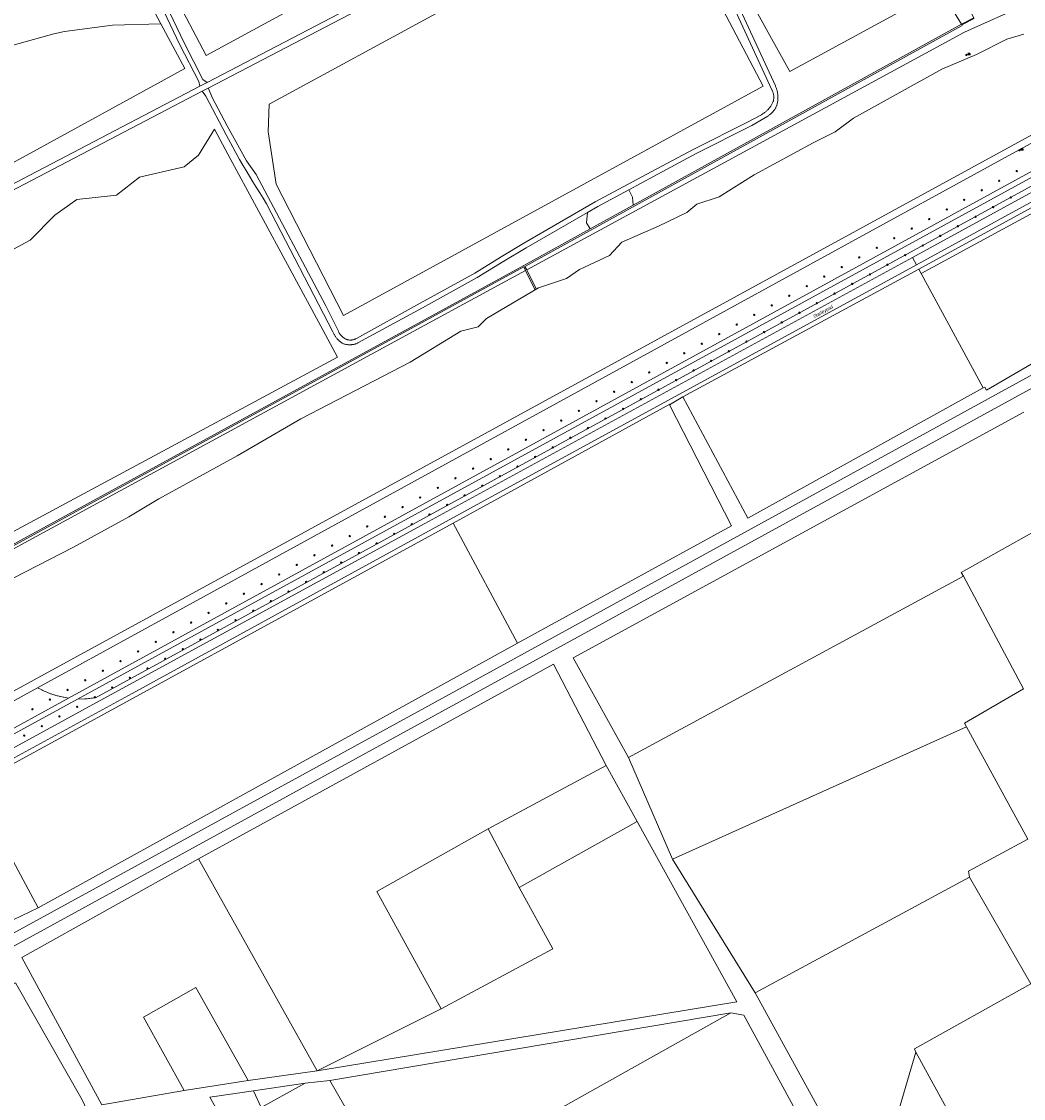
# Model space of a CAD drawing. Header units: metres. Extents: x 138165 to 154469, y 480134 to 494189.
# Tile 147 of 256: x 145849 to 146225, y 484350 to 484754. Entities that reach past the tile are written whole.
import ezdxf

# ---------------------------------------------------------------- set-up
doc = ezdxf.new("R2010")
doc.units = ezdxf.units.M
doc.header["$LTSCALE"] = 0.001
doc.header["$MEASUREMENT"] = 0
for name, color, linetype, lineweight in [('TOP-L-topo objecten punt', 7, 'Continuous', 0), ('TOP-L-topo objecten vlak', 7, 'Continuous', 0), ('TOP-T-topo huisnummering naamgeving', 7, 'Continuous', 0)]:
    doc.layers.add(name, color=color, linetype=linetype, lineweight=lineweight)
doc.styles.add('Style-INTL_ISO', font='INTL_ISO.shx')
doc.styles.add('Style-STANDARD', font='STANDARD.shx')

# ---------------------------------------------------------------- blocks, each defined once
blk = doc.blocks.new('24')
at = {"layer": 'TOP-L-topo objecten punt', "color": 7, "linetype": 'Continuous', "lineweight": 0}
for radius in [0.025, 0.0182, 0.0115, 0.005]:
    blk.add_circle((0, 0), radius, dxfattribs=at)
blk = doc.blocks.new('85')
at = {"layer": 'TOP-L-topo objecten punt', "color": 7, "linetype": 'Continuous', "lineweight": 0}
blk.add_circle((0, 0), 0.025, dxfattribs=at)
at = {"layer": 'TOP-L-topo objecten punt', "color": 7, "linetype": 'Continuous', "lineweight": 0, "style": 'Style-STANDARD'}
blk.add_text('ZB', height=0.06, dxfattribs=at).set_placement((0.0483, 0))

msp = doc.modelspace()

# ---------------------------------------------------------------- linework, layer by layer
at = {"layer": 'TOP-L-topo objecten vlak', "flags": 128}
for points in [[(146201.52, 484753.26), (146195.59, 484763.26), (146151.26, 484845.75), (146151.27, 484847.44), (146153.66, 484848.65), (146155.51, 484848.12), (146199.77, 484768.41), (146206.23, 484755.64)], [(146137.04, 484735.48), (146098.08, 484806.07), (146150.73, 484835.52), (146189.43, 484764.12), (146137.04, 484735.48)], [(145918.65, 484729.32), (146003.92, 484773.88), (146083.94, 484815.68)], [(145880.72, 484812.28), (145917.83, 484741.6), (145953, 484760.53)], [(146093.07, 484794.85), (146087.37, 484807.58), (146025.72, 484773.96), (146006.97, 484758.86), (145941.58, 484723.2), (145941.17, 484712.82), (145941.29, 484712.08), (145944.22, 484693.22), (145969.5, 484643.92), (146127.06, 484730.03), (146093.07, 484794.85)], [(145918.23, 484731.38), (145916.64, 484732.52), (145909.59, 484746.25), (145886.26, 484795.4), (145885.99, 484795.66), (145885.71, 484795.93), (145885.43, 484796.19), (145885.15, 484796.44), (145884.86, 484796.69), (145884.57, 484796.93), (145884.27, 484797.17), (145883.97, 484797.4), (145883.67, 484797.62), (145883.36, 484797.84), (145883.05, 484798.06), (145882.73, 484798.27), (145882.41, 484798.47), (145882.08, 484798.67), (145881.75, 484798.86), (145881.42, 484799.04), (145881.09, 484799.22), (145880.75, 484799.39), (145880.41, 484799.56), (145876.18, 484800.4)], [(145877.2, 484798.45), (145900.85, 484753.38)], [(145877.2, 484798.45), (145879.86, 484797.92), (145880.18, 484797.76), (145880.5, 484797.59), (145880.81, 484797.41), (145881.13, 484797.24), (145881.43, 484797.05), (145881.74, 484796.86), (145882.04, 484796.66), (145882.34, 484796.46), (145882.63, 484796.25), (145882.92, 484796.04), (145883.21, 484795.82), (145883.49, 484795.59), (145883.77, 484795.36), (145884.04, 484795.13), (145884.31, 484794.89), (145884.57, 484794.64), (145884.83, 484794.39), (145908.05, 484745.49), (145915.11, 484731.73), (145915.54, 484729.99)], [(146027.22, 484788.36), (145993.94, 484770.96), (145918.23, 484731.38)], [(146257.33, 484781.74), (146220.59, 484758.27), (146207.71, 484752.53), (146202.64, 484750.27), (146038.26, 484661.01)], [(146112.14, 484768.17), (146130.35, 484728.7), (146130.45, 484728.52), (146130.54, 484728.33), (146130.62, 484728.13), (146130.7, 484727.94), (146130.77, 484727.74), (146130.83, 484727.54), (146130.89, 484727.34), (146130.94, 484727.13), (146130.98, 484726.92), (146131.01, 484726.72), (146131.04, 484726.51), (146131.06, 484726.3), (146131.07, 484726.09), (146131.08, 484725.88), (146131.08, 484725.67), (146131.07, 484725.46), (146131.05, 484725.25), (146131.02, 484725.04), (146130.99, 484724.83), (146130.95, 484724.62), (146130.91, 484724.42), (146130.85, 484724.22), (146130.74, 484723.96), (146130.61, 484723.71), (146130.48, 484723.46), (146130.35, 484723.21), (146130.21, 484722.97), (146130.06, 484722.73), (146129.9, 484722.5), (146129.74, 484722.27), (146129.57, 484722.04), (146129.39, 484721.82), (146129.21, 484721.61), (146129.03, 484721.4), (146128.84, 484721.19), (146128.64, 484720.99), (146128.44, 484720.79), (146128.23, 484720.6), (146128.02, 484720.42), (146127.8, 484720.24), (146127.58, 484720.07), (146127.35, 484719.9), (146127.12, 484719.74), (146126.88, 484719.59), (146126.64, 484719.44), (146126.4, 484719.3), (146126.15, 484719.17), (146125.9, 484719.04), (146121.39, 484716.6), (146101.09, 484706.32), (146085.05, 484697.83), (146064.04, 484686.63), (146037.18, 484671.04), (146028.62, 484665.95), (146018.81, 484659.8), (145998.3, 484648.45), (145974.31, 484635.25), (145974.15, 484635.16), (145973.99, 484635.08), (145973.82, 484635.01), (145973.65, 484634.94), (145973.48, 484634.88), (145973.31, 484634.82), (145973.14, 484634.78), (145972.96, 484634.74), (145972.78, 484634.71), (145972.6, 484634.68), (145972.42, 484634.66), (145972.24, 484634.65), (145972.06, 484634.65), (145971.88, 484634.65), (145971.7, 484634.66), (145971.52, 484634.68), (145971.33, 484634.71), (145971.16, 484634.74), (145970.97, 484634.79), (145970.79, 484634.85), (145970.6, 484634.92), (145970.42, 484634.99), (145970.24, 484635.07), (145970.07, 484635.16), (145969.9, 484635.25), (145969.73, 484635.35), (145969.57, 484635.45), (145969.4, 484635.56), (145969.25, 484635.68), (145969.1, 484635.8), (145968.95, 484635.93), (145968.81, 484636.06), (145968.67, 484636.2), (145968.54, 484636.34), (145968.41, 484636.48), (145968.29, 484636.64), (145968.17, 484636.79), (145968.06, 484636.95), (145967.96, 484637.12), (145967.86, 484637.28), (145967.77, 484637.46), (145967.68, 484637.63), (145967.6, 484637.81), (145967.53, 484637.99), (145962.82, 484647.47), (145936.68, 484696.79), (145933.01, 484702.02), (145925.8, 484715.14), (145920.19, 484725.72), (145918.75, 484729.09), (145918.65, 484729.32)], [(146076.58, 484691.03), (146085.93, 484696.04), (146101.89, 484704.69), (146122.79, 484715.22), (146128.84, 484718.81), (146129.04, 484718.94), (146129.24, 484719.07), (146129.44, 484719.21), (146129.63, 484719.36), (146129.82, 484719.51), (146130, 484719.67), (146130.18, 484719.83), (146130.36, 484720), (146130.52, 484720.17), (146130.68, 484720.35), (146130.84, 484720.53), (146130.99, 484720.72), (146131.14, 484720.91), (146131.28, 484721.11), (146131.41, 484721.31), (146131.54, 484721.52), (146131.66, 484721.72), (146131.78, 484721.94), (146131.89, 484722.15), (146131.99, 484722.37), (146132.08, 484722.59), (146132.17, 484722.82), (146132.25, 484723.04), (146132.32, 484723.31), (146132.39, 484723.57), (146132.44, 484723.83), (146132.49, 484724.09), (146132.53, 484724.36), (146132.57, 484724.62), (146132.59, 484724.89), (146132.61, 484725.16), (146132.63, 484725.43), (146132.63, 484725.7), (146132.63, 484725.97), (146132.62, 484726.23), (146132.61, 484726.5), (146132.58, 484726.77), (146132.55, 484727.04), (146132.52, 484727.31), (146132.47, 484727.57), (146132.42, 484727.83), (146132.36, 484728.1), (146132.3, 484728.36), (146132.22, 484728.61), (146132.14, 484728.87), (146132.06, 484729.13), (146131.96, 484729.38), (146131.87, 484729.63), (146131.76, 484729.88), (146131.65, 484730.12), (146113.8, 484769.01)], [(146206.23, 484755.64), (146201.52, 484753.26)], [(146201.65, 484753.04), (146206.34, 484755.42)], [(145330.88, 484249.64), (145550.02, 484345.58), (145579.21, 484359.1), (145609.89, 484374.49), (145623.19, 484381.3), (145760.47, 484456.3), (145765.2, 484458.89), (146220.19, 484707.49), (146253.18, 484725.48), (146300.77, 484751.18)], [(145900.85, 484753.38), (145909.92, 484736.62), (145755.68, 484652.19), (145722.22, 484715.63), (145724.12, 484717.11)], [(145900.85, 484753.38), (145882.72, 484752.9), (145864.74, 484750.52), (145860.73, 484749.73), (145842.33, 484744.49), (145824.57, 484737.36), (145819.27, 484734.8), (145803.63, 484728.54), (145787.43, 484723.94), (145770.83, 484721.07), (145766.95, 484720.65), (145752.97, 484717.98), (145738.79, 484716.78), (145724.55, 484717.08), (145724.12, 484717.11)], [(145854.59, 484503.99), (146000, 484583.78), (146221.8, 484705.4), (146302, 484749.01), (146300.77, 484751.18)], [(146310.43, 484753.4), (146276.54, 484733.21), (146270.21, 484729.35), (146269.35, 484728.79), (146268.71, 484728.28), (146268.04, 484727.64), (146267.41, 484726.93), (146266.9, 484726.23), (146266.52, 484725.63), (146266.13, 484724.86), (146265.8, 484724.06), (146264.03, 484720.07), (146263.73, 484719.36), (146263.42, 484718.77), (146263.08, 484718.23), (146262.76, 484717.82), (146262.41, 484717.42), (146262.04, 484717.06), (146261.69, 484716.75), (146261.32, 484716.46), (146260.8, 484716.12), (146249.71, 484709.95), (145866.2, 484500.11)], [(146038.26, 484661.01), (146037.6, 484662.34), (146201.77, 484752.82), (146201.65, 484753.04)], [(146201.52, 484753.26), (146078.2, 484685.28)], [(146201.52, 484753.26), (146201.65, 484753.04)], [(146224.94, 484749.59), (146218.55, 484747.64), (146207.18, 484741.88), (146194.24, 484736.4), (146161.01, 484717.96), (146154.1, 484712.86), (146145.88, 484708.75), (146123.67, 484696.73), (146110.52, 484688.51), (146102.13, 484685.71), (146098.35, 484682.58), (146087.82, 484677.48), (146074, 484671.39), (146069.4, 484666.45), (146058.05, 484661.19), (146053.28, 484657.73), (146042.75, 484654.27), (146023.18, 484642.75), (146020.05, 484639.63), (146013.48, 484637.98), (145994.56, 484626.3), (145953.44, 484605.07), (145929.47, 484591.16), (145900.11, 484575.04), (145888.84, 484568.29), (145868.12, 484556.85), (145827.26, 484535.98)], [(146295.9, 484737.02), (146260.87, 484710.11), (146253.66, 484704.84), (146252.85, 484704.25), (146251.99, 484703.73), (146242.03, 484697.8), (146226.91, 484689.58), (146183.11, 484665.69), (146184.61, 484662.95), (146244.59, 484695.69), (146253.54, 484700.9), (146255.27, 484701.91), (146269.48, 484712.67), (146293.66, 484731.17), (146294.27, 484731.65), (146300.73, 484736.76), (146302.31, 484738.25)], [(145918.23, 484731.38), (145915.54, 484729.99)], [(145915.54, 484729.99), (145865.34, 484703.72), (145778.32, 484658.23), (145714.71, 484624.91), (145684.3, 484609.01)], [(145689.04, 484609.22), (145731.63, 484631.48), (145822.97, 484679.26), (145916.37, 484728.13)], [(145916.37, 484728.13), (145918.65, 484729.32)], [(145916.37, 484728.13), (145917.72, 484726.21), (145925.46, 484711.74), (145930.36, 484702.47), (145931.62, 484700.38), (145932.89, 484698.29), (145934.16, 484696.2), (145935.43, 484694.12), (145936.71, 484692.04), (145938, 484689.96), (145939.29, 484687.89), (145940.58, 484685.82), (145965.47, 484637.7), (145965.57, 484637.47), (145965.67, 484637.24), (145965.78, 484637.01), (145965.9, 484636.79), (145966.03, 484636.57), (145966.16, 484636.35), (145966.29, 484636.14), (145966.44, 484635.93), (145966.58, 484635.72), (145966.74, 484635.52), (145966.9, 484635.33), (145967.07, 484635.13), (145967.24, 484634.95), (145967.41, 484634.77), (145967.59, 484634.59), (145967.78, 484634.42), (145967.97, 484634.25), (145968.17, 484634.09), (145968.37, 484633.93), (145968.57, 484633.78), (145968.78, 484633.64), (145968.99, 484633.5), (145969.21, 484633.37), (145969.43, 484633.29), (145969.65, 484633.22), (145969.87, 484633.15), (145970.1, 484633.09), (145970.33, 484633.04), (145970.55, 484633), (145970.79, 484632.96), (145971.02, 484632.93), (145971.25, 484632.91), (145971.48, 484632.9), (145971.72, 484632.89), (145971.95, 484632.89), (145972.18, 484632.9), (145972.42, 484632.91), (145972.65, 484632.93), (145972.88, 484632.96), (145973.11, 484633), (145973.34, 484633.04), (145973.57, 484633.09), (145973.79, 484633.15), (145974.02, 484633.22), (145974.24, 484633.29), (145974.46, 484633.37), (145974.67, 484633.46), (145974.89, 484633.55), (145999.17, 484646.73), (146019.71, 484658.13), (146029.69, 484664.34), (146038.05, 484669.28), (146061.06, 484682.55)], [(145899.93, 484592.03), (145967.27, 484628.21), (145960.99, 484639.83), (145926.05, 484704.47), (145920.97, 484713.86), (145915, 484704.16), (145909.59, 484699.67), (145892.87, 484695.86), (145884.23, 484689.06), (145869.36, 484687.45), (145861.06, 484681.57), (145851.84, 484672.23), (145839.16, 484665.43)], [(146251.09, 484705.36), (146249.8, 484707.72), (145869.57, 484499.76)], [(146251.09, 484705.36), (146246.54, 484702.65), (146233.3, 484695.42), (145876.27, 484500.29), (145875.76, 484500.21), (145875.24, 484500.13), (145874.73, 484500.07), (145874.22, 484500.01), (145873.7, 484499.96), (145873.19, 484499.92), (145872.67, 484499.89), (145872.16, 484499.86), (145869.57, 484499.76)], [(146183.11, 484665.69), (146226.91, 484689.58), (146242.03, 484697.8), (146251.99, 484703.73)], [(146253.54, 484700.9), (146244.59, 484695.69), (146184.61, 484662.95)], [(146185.51, 484661.29), (146237.43, 484689.6), (146252.25, 484698.11)], [(146061.06, 484682.55), (146065.02, 484684.84), (146076.58, 484691.03)], [(146076.58, 484691.03), (146078.06, 484688.27), (146078.2, 484685.28)], [(146062.05, 484676.38), (146060.77, 484678.71), (146061.06, 484682.55)], [(146078.2, 484685.28), (146062.05, 484676.38)], [(146186.37, 484659.71), (146234.64, 484685.78)], [(146062.05, 484676.38), (146037.15, 484662.66), (145999.88, 484642.3), (145746.16, 484503.72), (145746.4, 484503.28), (146000.12, 484641.86), (146037.16, 484662.1), (146037.82, 484660.77)], [(145775.47, 484443.17), (145879.41, 484500), (146000, 484565.8), (146183.11, 484665.69)], [(146184.61, 484662.95), (146017.13, 484571.51), (145890.05, 484501.88), (145777, 484440.31)], [(146184.61, 484662.95), (146183.11, 484665.69)], [(146037.82, 484660.77), (146000, 484640.23), (145756.76, 484507.96), (145746.94, 484502.45), (145747.11, 484500), (145750.03, 484493.06), (145750.22, 484492.6), (145750.41, 484492.14), (145751.54, 484489.45)], [(146037.82, 484660.77), (146041.33, 484653.65), (146041.78, 484653.87), (146038.26, 484661.01)], [(146096.91, 484613.3), (146185.51, 484661.29)], [(146185.51, 484661.29), (146186.37, 484659.71)], [(146209.69, 484616.65), (146186.37, 484659.71)], [(146278.67, 484649.33), (146000, 484496.45), (145804.19, 484389.32)], [(145805.93, 484385.34), (146000, 484491.61), (146257.07, 484632.44), (146280.56, 484645.19), (146280.89, 484645.37)], [(146257.62, 484642.97), (146210.9, 484615.86), (146210.31, 484616.99), (146209.69, 484616.65)], [(146091.89, 484610.27), (146096.91, 484613.3)], [(146209.69, 484616.65), (146121.33, 484567.8), (146096.91, 484613.3)], [(146010.64, 484565.88), (146091.98, 484610.55), (146091.89, 484610.27)], [(146091.89, 484610.27), (146115.15, 484564.92), (146034.79, 484520.81)], [(146076.49, 484477.9), (146055.68, 484515.32), (146225.04, 484607.58)], [(145751.98, 484512.56), (145899.93, 484592.03)], [(146202.26, 484545.94), (146201.41, 484547.32), (146243.33, 484570.84)], [(145830.13, 484467.15), (146010.64, 484565.88)], [(146034.79, 484520.81), (146010.64, 484565.88)], [(146076.49, 484477.9), (146202.26, 484545.94)], [(146202.26, 484545.94), (146224.81, 484503.59), (146202.68, 484490.74), (146203.4, 484489.36)], [(146034.79, 484520.81), (145854.78, 484421.38)], [(145914.95, 484439.77), (146048.35, 484512.95), (146068.08, 484474.88)], [(145807.4, 484478.1), (145854.59, 484503.99)], [(145854.59, 484503.99), (145855.9, 484503.34), (145856.13, 484503.22), (145856.6, 484503), (145856.83, 484502.89), (145857.07, 484502.78), (145857.54, 484502.58), (145858.02, 484502.37), (145858.25, 484502.28), (145858.49, 484502.18), (145858.98, 484501.99), (145859.46, 484501.81), (145859.7, 484501.73), (145860.19, 484501.56), (145860.68, 484501.4), (145860.93, 484501.32), (145861.43, 484501.17), (145861.92, 484501.03), (145862.17, 484500.97), (145862.67, 484500.84), (145862.92, 484500.77), (145863.18, 484500.71), (145863.68, 484500.6), (145864.19, 484500.49), (145864.44, 484500.44), (145866.2, 484500.11)], [(145866.2, 484500.11), (145807.69, 484468.1)], [(145869.57, 484499.76), (145784.33, 484453.14), (145774.03, 484447.38)], [(146093.02, 484439.68), (146203.4, 484489.36)], [(146203.4, 484489.36), (146226.51, 484447.14), (146204.25, 484435.17), (146204.61, 484432.92)], [(146093.02, 484439.68), (146076.49, 484477.9)], [(146068.08, 484474.88), (146023.8, 484451.04)], [(146068.08, 484474.88), (146079.74, 484453.83)], [(145854.78, 484421.38), (145830.13, 484467.15)], [(145854.78, 484421.38), (145842.3, 484415.32), (145837.44, 484417.83), (145821.99, 484441.15), (145819.29, 484448.62), (145818.02, 484459.86)], [(146079.74, 484453.83), (146117.19, 484386.01), (145959.52, 484360.17)], [(146035.49, 484429), (146079.74, 484453.83)], [(146023.8, 484451.04), (145981.95, 484427.52), (146006.14, 484383.37)], [(146023.8, 484451.04), (146035.49, 484429)], [(145909.57, 484352.69), (145878.68, 484347.34), (145848.68, 484402.72), (145914.95, 484439.77)], [(145914.95, 484439.77), (145959.52, 484360.17)], [(146124.06, 484389.39), (146093.02, 484439.68)], [(146204.61, 484432.92), (146124.06, 484389.39)], [(146204.61, 484432.92), (146227.57, 484392.79), (146183.94, 484368.4), (146184.41, 484367.14)], [(146006.14, 484383.37), (146048.13, 484406), (146035.49, 484429)], [(145811.68, 484374.6), (145846.34, 484393.2), (145871.28, 484349.21), (145872.35, 484347.09), (145873.17, 484344.99)], [(145933.62, 484356.47), (145914.05, 484391.43), (145894.3, 484380.27), (145909.57, 484352.69)], [(146167.58, 484310.05), (146124.06, 484389.39)], [(145959.52, 484360.17), (146006.14, 484383.37)], [(145964.39, 484356.56), (146114.95, 484381.87)], [(146114.95, 484381.87), (146009.29, 484322.74)], [(146114.95, 484381.87), (146119.83, 484381.05), (146142.21, 484339.84)], [(146184.41, 484367.14), (146167.58, 484310.05)], [(146299.15, 484369.3), (146208.77, 484322.59), (146184.41, 484367.14)], [(145959.52, 484360.17), (145933.62, 484356.47)], [(145933.62, 484356.47), (145909.57, 484352.69)], [(145935.72, 484352.56), (145955.1, 484355.45)], [(145955.1, 484355.45), (145938.59, 484346.38)], [(145955.1, 484355.45), (145964.39, 484356.56)], [(145964.39, 484356.56), (145990.18, 484311.63), (146009.29, 484322.74)], [(145925.36, 484339.3), (145919.23, 484350.21), (145935.72, 484352.56)], [(145938.59, 484346.38), (145935.72, 484352.56)]]:
    msp.add_lwpolyline(points, dxfattribs=at)

# ---------------------------------------------------------------- block references
at = {"layer": 'TOP-L-topo objecten punt', "xscale": 10, "yscale": 10, "zscale": 10}
for name, p in [('85', (146203.42, 484741.78)), ('85', (146223.32, 484705.95)), ('24', (146222.29, 484698.11)), ('24', (146215.72, 484694.51)), ('24', (146209.15, 484690.9)), ('24', (146202.58, 484687.3)), ('24', (146220.07, 484688.21)), ('24', (146196.01, 484683.7)), ('24', (146213.45, 484684.59)), ('24', (146189.44, 484680.1)), ('24', (146206.83, 484680.98)), ('24', (146182.86, 484676.5)), ('24', (146193.6, 484673.77)), ('24', (146200.22, 484677.38)), ('24', (146176.29, 484672.9)), ('24', (146186.99, 484670.16)), ('24', (146163.15, 484665.69)), ('24', (146169.72, 484669.3)), ('24', (146180.37, 484666.55)), ('24', (146156.58, 484662.09)), ('24', (146173.75, 484662.94)), ('24', (146150.01, 484658.49)), ('24', (146167.14, 484659.33)), ('24', (146143.44, 484654.89)), ('24', (146160.52, 484655.72)), ('24', (146136.86, 484651.29)), ('24', (146153.9, 484652.11)), ('24', (146130.29, 484647.69)), ('24', (146147.29, 484648.5)), ('24', (146123.72, 484644.09)), ('24', (146134.05, 484641.28)), ('24', (146140.67, 484644.89)), ('24', (146117.15, 484640.48)), ('24', (146127.44, 484637.67)), ('24', (146104.01, 484633.28)), ('24', (146110.58, 484636.88)), ('24', (146120.82, 484634.06)), ('24', (146097.43, 484629.68)), ('24', (146114.21, 484630.45)), ('24', (146090.86, 484626.08)), ('24', (146107.59, 484626.84)), ('24', (146084.29, 484622.48)), ('24', (146100.97, 484623.23)), ('24', (146077.72, 484618.88)), ('24', (146094.36, 484619.62)), ('24', (146071.1, 484615.26)), ('24', (146087.74, 484616.01)), ('24', (146064.48, 484611.65)), ('24', (146081.12, 484612.4)), ('24', (146057.86, 484608.03)), ('24', (146067.89, 484605.18)), ('24', (146074.51, 484608.79)), ('24', (146044.62, 484600.8)), ('24', (146051.24, 484604.42)), ('24', (146061.27, 484601.57)), ('24', (146037.99, 484597.19)), ('24', (146054.66, 484597.96)), ('24', (146031.37, 484593.58)), ('24', (146048.04, 484594.35)), ('24', (146024.75, 484589.96)), ('24', (146041.43, 484590.74)), ('24', (146018.13, 484586.35)), ('24', (146034.81, 484587.13)), ('24', (146011.51, 484582.73)), ('24', (146028.19, 484583.52)), ('24', (146004.89, 484579.12)), ('24', (146021.58, 484579.91)), ('24', (145998.27, 484575.5)), ('24', (146008.34, 484572.69)), ('24', (146014.96, 484576.3)), ('24', (145991.65, 484571.89)), ('24', (146001.73, 484569.08)), ('24', (145978.41, 484564.66)), ('24', (145985.03, 484568.27)), ('24', (145995.11, 484565.47)), ('24', (145971.79, 484561.04)), ('24', (145988.49, 484561.86)), ('24', (145965.17, 484557.43)), ('24', (145981.88, 484558.25)), ('24', (145958.54, 484553.82)), ('24', (145975.26, 484554.64)), ('24', (145951.92, 484550.2)), ('24', (145968.64, 484551.03)), ('24', (145945.3, 484546.59)), ('24', (145962.03, 484547.42)), ('24', (145938.68, 484542.97)), ('24', (145948.8, 484540.2)), ('24', (145955.41, 484543.81)), ('24', (145932.06, 484539.36)), ('24', (145942.18, 484536.59)), ('24', (145918.82, 484532.13)), ('24', (145925.44, 484535.74)), ('24', (145935.56, 484532.98)), ('24', (145912.2, 484528.51)), ('24', (145928.95, 484529.37)), ('24', (145905.58, 484524.9)), ('24', (145922.33, 484525.76)), ('24', (145898.96, 484521.28)), ('24', (145915.71, 484522.15)), ('24', (145892.34, 484517.67)), ('24', (145909.1, 484518.54)), ('24', (145885.71, 484514.06)), ('24', (145902.48, 484514.93)), ('24', (145879.09, 484510.44)), ('24', (145895.86, 484511.32)), ('24', (145872.47, 484506.83)), ('24', (145882.63, 484504.1)), ('24', (145889.25, 484507.71)), ('24', (145865.85, 484503.21)), ('24', (145876.02, 484500.49)), ('24', (145852.61, 484495.98)), ('24', (145859.23, 484499.6)), ('24', (145869.4, 484496.88)), ('24', (145862.78, 484493.27)), ('24', (145856.17, 484489.66)), ('24', (145849.55, 484486.05))]:
    msp.add_blockref(name, p, dxfattribs=at)

# ---------------------------------------------------------------- texts
at = {"layer": 'TOP-T-topo huisnummering naamgeving', "style": 'Style-INTL_ISO'}
msp.add_text('Starleypad', height=1.25, rotation=29, dxfattribs=at).set_placement((146146.26, 484642.83))

doc.saveas('drawing.dxf')
